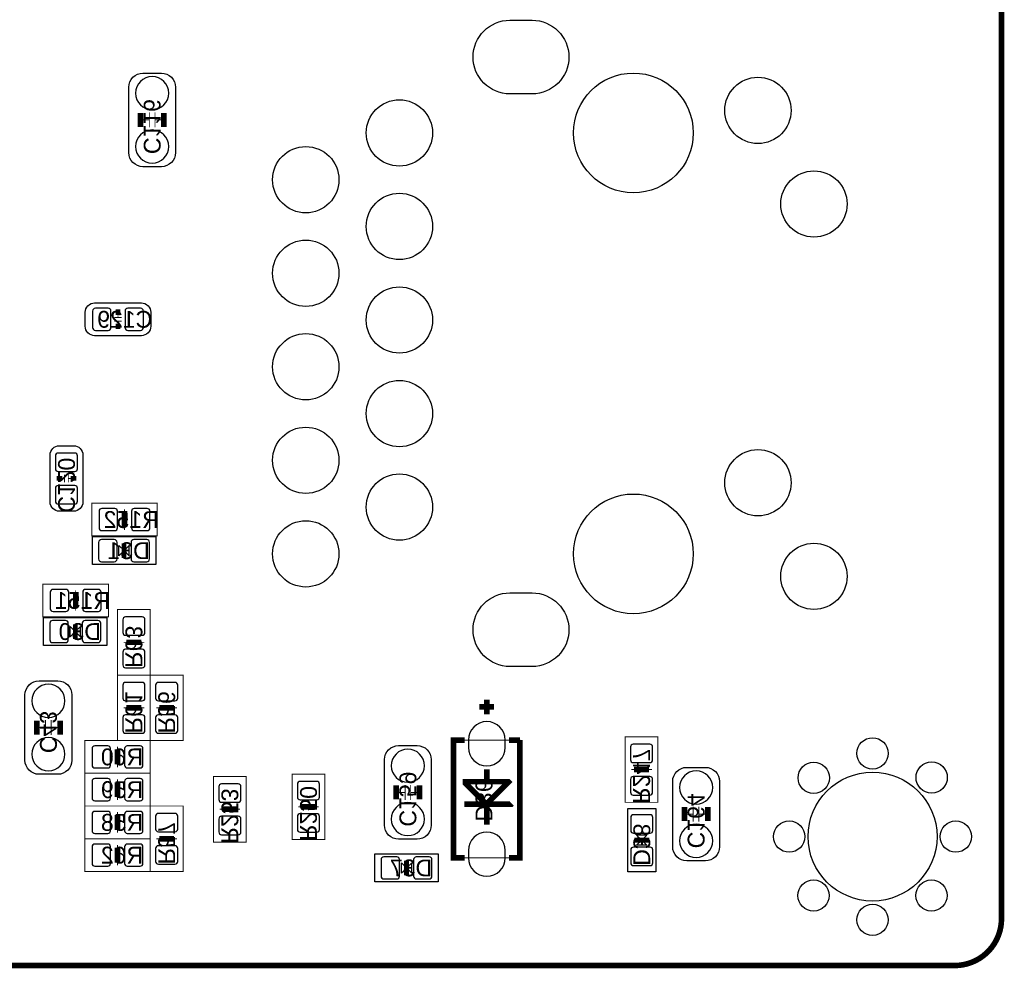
# Model space of a CAD drawing. Extents: x -4 to 120, y 0 to 74.
# Tile 8 of 10: x 93 to 120, y 0 to 26. Entities that reach past the tile are written whole.
import ezdxf

# ---------------------------------------------------------------- set-up
doc = ezdxf.new("R2010")
doc.units = 0
for name, color, linetype in [('BG_OUTLINE', 23, 'CONTINUOUS'), ('PG_ASSEMBLY_BOTTOM', 231, 'CONTINUOUS'), ('PG_SILKSCREEN_BOTTOM', 23, 'CONTINUOUS'), ('PIN_BOTTOM', 132, 'CONTINUOUS'), ('RD_ASSEMBLY_BOTTOM', 254, 'CONTINUOUS')]:
    doc.layers.add(name, color=color, linetype=linetype)

msp = doc.modelspace()

# ---------------------------------------------------------------- linework, layer by layer
at = {"layer": 'BG_OUTLINE', "const_width": 0.1524}
msp.add_lwpolyline([(0, 1.4732), (0, 68.72986, -0.414214), (1.27, 69.99986), (118.72976, 69.99986, -0.414214), (119.99976, 68.72986), (119.99976, 1.27, -0.414214), (118.72976, 0), (1.27, 0, -0.414214), (0, 1.27), (0, 1.4732)], format="xyb", dxfattribs=at)
at = {"layer": 'PG_ASSEMBLY_BOTTOM'}
for points in [[(97.2058, 21.6916), (96.6978, 21.6916, -0.414214), (96.3168, 22.0726), (96.3168, 23.8506, -0.414214), (96.6978, 24.2316), (97.2058, 24.2316, -0.414214), (97.5868, 23.8506), (97.5868, 22.0726, -0.414214), (97.2058, 21.6916)], [(96.9137, 17.737582), (96.9137, 17.356582, -0.414214), (96.6597, 17.102582), (95.3897, 17.102582, -0.414214), (95.1357, 17.356582), (95.1357, 17.737582, -0.414214), (95.3897, 17.991582), (96.6597, 17.991582, -0.414214), (96.9137, 17.737582)], [(94.436184, 14.11351), (94.817184, 14.11351, -0.414214), (95.071184, 13.85951), (95.071184, 12.58951, -0.414214), (94.817184, 12.33551), (94.436184, 12.33551, -0.414214), (94.182184, 12.58951), (94.182184, 13.85951, -0.414214), (94.436184, 14.11351)], [(93.881956, 7.73176), (94.389956, 7.73176, -0.414214), (94.770956, 7.35076), (94.770956, 5.57276, -0.414214), (94.389956, 5.19176), (93.881956, 5.19176, -0.414214), (93.500956, 5.57276), (93.500956, 7.35076, -0.414214), (93.881956, 7.73176)], [(104.144572, 3.430778), (103.636572, 3.430778, -0.414214), (103.255572, 3.811778), (103.255572, 5.589778, -0.414214), (103.636572, 5.970778), (104.144572, 5.970778, -0.414214), (104.525572, 5.589778), (104.525572, 3.811778, -0.414214), (104.144572, 3.430778)], [(111.966248, 2.840482), (111.458248, 2.840482, -0.414214), (111.077248, 3.221482), (111.077248, 4.999482, -0.414214), (111.458248, 5.380482), (111.966248, 5.380482, -0.414214), (112.347248, 4.999482), (112.347248, 3.221482, -0.414214), (111.966248, 2.840482)]]:
    msp.add_lwpolyline(points, format="xyb", dxfattribs=at)
for points, const_width in [([(96.8756, 22.7584), (96.8756, 23.1648)], 0.0254), ([(97.028, 22.7584), (97.028, 23.1648)], 0.0254), ([(96.8756, 22.9616), (96.5962, 22.9616)], 0.0254), ([(97.028, 22.9616), (97.3074, 22.9616)], 0.0254), ([(96.0247, 17.724882), (96.0247, 17.597882)], 0.0254), ([(96.1263, 17.597882), (95.9231, 17.597882)], 0.0254), ([(96.1263, 17.496282), (95.9231, 17.496282)], 0.0254), ([(96.0247, 17.496282), (96.0247, 17.369282)], 0.0254), ([(94.448884, 13.22451), (94.575884, 13.22451)], 0.0254), ([(94.575884, 13.32611), (94.575884, 13.12291)], 0.0254), ([(94.677484, 13.32611), (94.677484, 13.12291)], 0.0254), ([(94.677484, 13.22451), (94.804484, 13.22451)], 0.0254), ([(97.089722, 12.55395), (97.089722, 11.66495), (95.311722, 11.66495), (95.311722, 12.55395), (97.089722, 12.55395)], 0.0254), ([(96.200722, 12.38885), (96.200722, 12.26185)], 0.0254), ([(96.251522, 12.26185), (96.251522, 11.95705), (96.149922, 11.95705), (96.149922, 12.26185), (96.251522, 12.26185)], 0.0254), ([(96.200722, 11.83005), (96.200722, 11.95705)], 0.0254), ([(95.765366, 10.35685), (95.765366, 9.46785), (93.987366, 9.46785), (93.987366, 10.35685), (95.765366, 10.35685)], 0.0254), ([(94.876366, 10.19175), (94.876366, 10.06475)], 0.0254), ([(94.927166, 10.06475), (94.927166, 9.75995), (94.825566, 9.75995), (94.825566, 10.06475), (94.927166, 10.06475)], 0.0254), ([(94.876366, 9.63295), (94.876366, 9.75995)], 0.0254), ([(96.901, 7.8867), (96.012, 7.8867), (96.012, 9.6647), (96.901, 9.6647), (96.901, 7.8867)], 0.0254), ([(96.6089, 8.7249), (96.3041, 8.7249), (96.3041, 8.8265), (96.6089, 8.8265), (96.6089, 8.7249)], 0.0254), ([(96.1771, 8.7757), (96.3041, 8.7757)], 0.0254), ([(96.7359, 8.7757), (96.6089, 8.7757)], 0.0254), ([(96.901, 6.1087), (96.012, 6.1087), (96.012, 7.8867), (96.901, 7.8867), (96.901, 6.1087)], 0.0254), ([(97.79, 6.1087), (96.901, 6.1087), (96.901, 7.8867), (97.79, 7.8867), (97.79, 6.1087)], 0.0254), ([(106.032046, 7.222744), (106.032046, 6.822694)], 0.1524), ([(96.1771, 6.9977), (96.3041, 6.9977)], 0.0254), ([(96.6089, 6.9469), (96.3041, 6.9469), (96.3041, 7.0485), (96.6089, 7.0485), (96.6089, 6.9469)], 0.0254), ([(96.7359, 6.9977), (96.6089, 6.9977)], 0.0254), ([(97.0661, 6.9977), (97.1931, 6.9977)], 0.0254), ([(97.4979, 6.9469), (97.1931, 6.9469), (97.1931, 7.0485), (97.4979, 7.0485), (97.4979, 6.9469)], 0.0254), ([(97.6249, 6.9977), (97.4979, 6.9977)], 0.0254), ([(106.231944, 7.022846), (105.832148, 7.022846)], 0.1524), ([(94.059756, 6.46176), (93.780356, 6.46176)], 0.0254), ([(94.059756, 6.66496), (94.059756, 6.25856)], 0.0254), ([(94.212156, 6.66496), (94.212156, 6.25856)], 0.0254), ([(94.212156, 6.46176), (94.491556, 6.46176)], 0.0254), ([(109.788198, 6.208522), (110.677198, 6.208522), (110.677198, 4.430522), (109.788198, 4.430522), (109.788198, 6.208522)], 0.0254), ([(96.901, 6.1087), (96.901, 5.2197), (95.123, 5.2197), (95.123, 6.1087), (96.901, 6.1087)], 0.0254), ([(96.012, 5.9436), (96.012, 5.8166)], 0.0254), ([(105.132124, 6.12267), (106.931968, 6.12267), (106.931968, 2.922778), (105.132124, 2.922778), (105.132124, 6.12267)], 0.0254), ([(96.0628, 5.8166), (96.0628, 5.5118), (95.9612, 5.5118), (95.9612, 5.8166), (96.0628, 5.8166)], 0.0254), ([(96.012, 5.3848), (96.012, 5.5118)], 0.0254), ([(110.080298, 5.370322), (110.385098, 5.370322), (110.385098, 5.268722), (110.080298, 5.268722), (110.080298, 5.370322)], 0.0254), ([(96.901, 5.2197), (96.901, 4.3307), (95.123, 4.3307), (95.123, 5.2197), (96.901, 5.2197)], 0.0254), ([(99.5045, 3.3528), (98.6155, 3.3528), (98.6155, 5.1308), (99.5045, 5.1308), (99.5045, 3.3528)], 0.0254), ([(101.6381, 3.420872), (100.7491, 3.420872), (100.7491, 5.198872), (101.6381, 5.198872), (101.6381, 3.420872)], 0.0254), ([(109.953298, 5.319522), (110.080298, 5.319522)], 0.0254), ([(110.512098, 5.319522), (110.385098, 5.319522)], 0.0254), ([(96.0628, 4.9276), (96.0628, 4.6228), (95.9612, 4.6228), (95.9612, 4.9276), (96.0628, 4.9276)], 0.0254), ([(96.012, 5.0546), (96.012, 4.9276)], 0.0254), ([(103.814372, 4.497578), (103.814372, 4.903978)], 0.0254), ([(103.966772, 4.497578), (103.966772, 4.903978)], 0.0254), ([(96.012, 4.4958), (96.012, 4.6228)], 0.0254), ([(103.814372, 4.700778), (103.534972, 4.700778)], 0.0254), ([(103.966772, 4.700778), (104.246172, 4.700778)], 0.0254), ([(96.901, 4.3307), (96.901, 3.4417), (95.123, 3.4417), (95.123, 4.3307), (96.901, 4.3307)], 0.0254), ([(96.901, 4.3307), (97.79, 4.3307), (97.79, 2.5527), (96.901, 2.5527), (96.901, 4.3307)], 0.0254), ([(99.2124, 4.191), (98.9076, 4.191), (98.9076, 4.2926), (99.2124, 4.2926), (99.2124, 4.191)], 0.0254), ([(100.9142, 4.309872), (101.0412, 4.309872)], 0.0254), ([(101.346, 4.259072), (101.0412, 4.259072), (101.0412, 4.360672), (101.346, 4.360672), (101.346, 4.259072)], 0.0254), ([(101.473, 4.309872), (101.346, 4.309872)], 0.0254), ([(111.636048, 3.907282), (111.636048, 4.313682)], 0.0254), ([(111.788448, 3.907282), (111.788448, 4.313682)], 0.0254), ([(96.0628, 4.0386), (96.0628, 3.7338), (95.9612, 3.7338), (95.9612, 4.0386), (96.0628, 4.0386)], 0.0254), ([(96.012, 4.1656), (96.012, 4.0386)], 0.0254), ([(98.7806, 4.2418), (98.9076, 4.2418)], 0.0254), ([(99.3394, 4.2418), (99.2124, 4.2418)], 0.0254), ([(111.636048, 4.110482), (111.356648, 4.110482)], 0.0254), ([(111.788448, 4.110482), (112.067848, 4.110482)], 0.0254), ([(96.012, 3.6068), (96.012, 3.7338)], 0.0254), ([(97.1931, 3.4925), (97.4979, 3.4925), (97.4979, 3.3909), (97.1931, 3.3909), (97.1931, 3.4925)], 0.0254), ([(95.123, 2.5527), (95.123, 3.4417), (96.901, 3.4417), (96.901, 2.5527), (95.123, 2.5527)], 0.0254), ([(96.012, 3.2766), (96.012, 3.1496)], 0.0254), ([(97.0661, 3.4417), (97.1931, 3.4417)], 0.0254), ([(97.6249, 3.4417), (97.4979, 3.4417)], 0.0254), ([(95.9612, 2.8448), (95.9612, 3.1496), (96.0628, 3.1496), (96.0628, 2.8448), (95.9612, 2.8448)], 0.0254), ([(96.012, 2.7178), (96.012, 2.8448)], 0.0254)]:
    msp.add_lwpolyline(points, dxfattribs=dict(at, const_width=const_width))
for points in [[(95.329756, 11.644884), (97.049844, 11.644884), (97.049844, 10.884916), (95.329756, 10.884916)], [(94.0054, 9.447784), (95.725488, 9.447784), (95.725488, 8.687816), (94.0054, 8.687816)], [(109.859064, 2.543556), (109.859064, 4.263644), (110.619032, 4.263644), (110.619032, 2.543556)], [(102.994206, 3.029712), (104.714294, 3.029712), (104.714294, 2.269744), (102.994206, 2.269744)]]:
    msp.add_lwpolyline(points, close=True, dxfattribs=at)
at = {"layer": 'PG_SILKSCREEN_BOTTOM'}
for points, const_width in [([(96.6343, 22.7711), (96.6343, 23.1521)], 0.1524), ([(97.2693, 22.7711), (97.2693, 23.1521)], 0.1524), ([(95.9612, 17.737582), (96.0882, 17.737582)], 0.1524), ([(96.0882, 17.356582), (95.9612, 17.356582)], 0.1524), ([(94.436184, 13.16101), (94.436184, 13.28801)], 0.1524), ([(94.817184, 13.28801), (94.817184, 13.16101)], 0.1524), ([(96.200722, 11.90625), (96.200722, 12.31265)], 0.1524), ([(96.1898, 11.065002), (96.1898, 11.464798)], 0.130048), ([(94.876366, 9.70915), (94.876366, 10.11555)], 0.1524), ([(94.865444, 8.867902), (94.865444, 9.267698)], 0.130048), ([(96.2533, 8.7757), (96.6597, 8.7757)], 0.1524), ([(106.032046, 7.222744), (106.032046, 6.822694)], 0.1524), ([(96.2533, 6.9977), (96.6597, 6.9977)], 0.1524), ([(97.1423, 6.9977), (97.5487, 6.9977)], 0.1524), ([(105.832148, 7.022846), (106.231944, 7.022846)], 0.1524), ([(93.818456, 6.65226), (93.818456, 6.27126)], 0.1524), ([(94.453456, 6.65226), (94.453456, 6.27126)], 0.1524), ([(105.432098, 6.12267), (105.132124, 6.12267), (105.132124, 2.922778), (105.432098, 2.922778)], 0.1524), ([(106.931968, 6.12267), (106.631994, 6.12267)], 0.1524), ([(106.631994, 2.922778), (106.931968, 2.922778), (106.931968, 6.12267)], 0.1524), ([(96.012, 5.461), (96.012, 5.8674)], 0.1524), ([(106.032046, 5.322824), (106.032046, 5.052822)], 0.1524), ([(110.435898, 5.319522), (110.029498, 5.319522)], 0.1524), ([(96.012, 4.572), (96.012, 4.9784)], 0.1524), ([(103.573072, 4.510278), (103.573072, 4.891278)], 0.1524), ([(104.208072, 4.510278), (104.208072, 4.891278)], 0.1524), ([(105.45191, 4.992624), (106.612182, 4.992624), (106.622088, 4.982718), (106.052112, 4.412742), (105.991914, 4.412742), (105.45191, 4.952746), (105.45191, 4.992624)], 0.1524), ([(98.8568, 4.2418), (99.2632, 4.2418)], 0.1524), ([(100.9904, 4.309872), (101.3968, 4.309872)], 0.1524), ([(105.421938, 4.38277), (106.702098, 4.38277), (106.712004, 4.392676)], 0.1524), ([(106.032046, 4.422648), (106.032046, 3.8227)], 0.1524), ([(111.394748, 3.919982), (111.394748, 4.300982)], 0.1524), ([(112.029748, 3.919982), (112.029748, 4.300982)], 0.1524), ([(96.012, 3.683), (96.012, 4.0894)], 0.1524), ([(97.5487, 3.4417), (97.1423, 3.4417)], 0.1524), ([(96.012, 3.2004), (96.012, 2.794)], 0.1524), ([(110.438946, 3.4036), (110.03915, 3.4036)], 0.130048), ([(103.85425, 2.44983), (103.85425, 2.849626)], 0.130048)]:
    msp.add_lwpolyline(points, dxfattribs=dict(at, const_width=const_width))
for points in [[(96.1898, 11.2649), (96.049846, 11.124946), (96.049846, 11.404854)], [(96.1898, 11.2649), (96.329754, 11.124946), (96.329754, 11.404854)], [(94.865444, 9.0678), (94.72549, 8.927846), (94.72549, 9.207754)], [(94.865444, 9.0678), (95.005398, 8.927846), (95.005398, 9.207754)], [(110.239048, 3.4036), (110.379002, 3.543554), (110.099094, 3.543554)], [(110.239048, 3.4036), (110.379002, 3.263646), (110.099094, 3.263646)], [(103.85425, 2.649728), (103.714296, 2.509774), (103.714296, 2.789682)], [(103.85425, 2.649728), (103.994204, 2.509774), (103.994204, 2.789682)]]:
    msp.add_lwpolyline(points, close=True, dxfattribs=at)
at = {"layer": 'PIN_BOTTOM'}
for points in [[(106.660696, 25.66797), (107.260644, 25.66797, -1), (107.260644, 23.667974), (106.660696, 23.667974, -1)], [(97.401761, 23.685754), (97.401761, 23.685754, 1), (96.501839, 23.685754), (96.501839, 23.685754, 1)], [(97.401761, 22.237446), (97.401761, 22.237446, 1), (96.501839, 22.237446), (96.501839, 22.237446, 1)], [(95.409766, 17.247108), (95.759778, 17.247108, 0.415686), (95.834708, 17.322038), (95.834708, 17.772126, 0.415686), (95.759778, 17.847056), (95.409766, 17.847056, 0.415686), (95.334836, 17.772126), (95.334836, 17.322038, 0.415686)], [(96.289622, 17.247108), (96.639634, 17.247108, 0.415686), (96.714564, 17.322038), (96.714564, 17.772126, 0.415686), (96.639634, 17.847056), (96.289622, 17.847056, 0.415686), (96.214692, 17.772126), (96.214692, 17.322038, 0.415686)], [(94.926658, 13.489432), (94.926658, 13.839444, 0.415686), (94.851728, 13.914374), (94.40164, 13.914374, 0.415686), (94.32671, 13.839444), (94.32671, 13.489432, 0.415686), (94.40164, 13.414502), (94.851728, 13.414502, 0.415686)], [(94.926658, 12.609576), (94.926658, 12.959588, 0.415686), (94.851728, 13.034518), (94.40164, 13.034518, 0.415686), (94.32671, 12.959588), (94.32671, 12.609576, 0.415686), (94.40164, 12.534646), (94.851728, 12.534646, 0.415686)], [(95.585788, 11.809476), (95.9358, 11.809476, 0.415686), (96.01073, 11.884406), (96.01073, 12.334494, 0.415686), (95.9358, 12.409424), (95.585788, 12.409424, 0.415686), (95.510858, 12.334494), (95.510858, 11.884406, 0.415686)], [(96.465644, 11.809476), (96.815656, 11.809476, 0.415686), (96.890586, 11.884406), (96.890586, 12.334494, 0.415686), (96.815656, 12.409424), (96.465644, 12.409424, 0.415686), (96.390714, 12.334494), (96.390714, 11.884406, 0.415686)], [(95.924878, 11.564874), (95.574866, 11.564874, 0.415686), (95.499936, 11.489944), (95.499936, 11.039856, 0.415686), (95.574866, 10.964926), (95.924878, 10.964926, 0.415686), (95.999808, 11.039856), (95.999808, 11.489944, 0.415686)], [(96.804734, 11.564874), (96.454722, 11.564874, 0.415686), (96.379792, 11.489944), (96.379792, 11.039856, 0.415686), (96.454722, 10.964926), (96.804734, 10.964926, 0.415686), (96.879664, 11.039856), (96.879664, 11.489944, 0.415686)], [(94.261432, 9.612376), (94.611444, 9.612376, 0.415686), (94.686374, 9.687306), (94.686374, 10.137394, 0.415686), (94.611444, 10.212324), (94.261432, 10.212324, 0.415686), (94.186502, 10.137394), (94.186502, 9.687306, 0.415686)], [(95.141288, 9.612376), (95.4913, 9.612376, 0.415686), (95.56623, 9.687306), (95.56623, 10.137394, 0.415686), (95.4913, 10.212324), (95.141288, 10.212324, 0.415686), (95.066358, 10.137394), (95.066358, 9.687306, 0.415686)], [(106.660696, 10.11809), (107.260644, 10.11809, -1), (107.260644, 8.118094), (106.660696, 8.118094, -1)], [(94.600522, 9.367774), (94.25051, 9.367774, 0.415686), (94.17558, 9.292844), (94.17558, 8.842756, 0.415686), (94.25051, 8.767826), (94.600522, 8.767826, 0.415686), (94.675452, 8.842756), (94.675452, 9.292844, 0.415686)], [(95.480378, 9.367774), (95.130366, 9.367774, 0.415686), (95.055436, 9.292844), (95.055436, 8.842756, 0.415686), (95.130366, 8.767826), (95.480378, 8.767826, 0.415686), (95.555308, 8.842756), (95.555308, 9.292844, 0.415686)], [(96.156526, 9.390634), (96.156526, 9.040622, 0.415686), (96.231456, 8.965692), (96.681544, 8.965692, 0.415686), (96.756474, 9.040622), (96.756474, 9.390634, 0.415686), (96.681544, 9.465564), (96.231456, 9.465564, 0.415686)], [(96.156526, 8.510778), (96.156526, 8.160766, 0.415686), (96.231456, 8.085836), (96.681544, 8.085836, 0.415686), (96.756474, 8.160766), (96.756474, 8.510778, 0.415686), (96.681544, 8.585708), (96.231456, 8.585708, 0.415686)], [(93.685995, 7.185914), (93.685995, 7.185914, 1), (94.585917, 7.185914), (94.585917, 7.185914, 1)], [(96.156526, 7.612634), (96.156526, 7.262622, 0.415686), (96.231456, 7.187692), (96.681544, 7.187692, 0.415686), (96.756474, 7.262622), (96.756474, 7.612634, 0.415686), (96.681544, 7.687564), (96.231456, 7.687564, 0.415686)], [(97.045526, 7.612634), (97.045526, 7.262622, 0.415686), (97.120456, 7.187692), (97.570544, 7.187692, 0.415686), (97.645474, 7.262622), (97.645474, 7.612634, 0.415686), (97.570544, 7.687564), (97.120456, 7.687564, 0.415686)], [(96.156526, 6.732778), (96.156526, 6.382766, 0.415686), (96.231456, 6.307836), (96.681544, 6.307836, 0.415686), (96.756474, 6.382766), (96.756474, 6.732778, 0.415686), (96.681544, 6.807708), (96.231456, 6.807708, 0.415686)], [(97.045526, 6.732778), (97.045526, 6.382766, 0.415686), (97.120456, 6.307836), (97.570544, 6.307836, 0.415686), (97.645474, 6.382766), (97.645474, 6.732778, 0.415686), (97.570544, 6.807708), (97.120456, 6.807708, 0.415686)], [(105.532047, 6.122797), (105.532047, 5.922899, 1), (106.532045, 5.922899), (106.532045, 6.122797, 1)], [(93.685995, 5.737606), (93.685995, 5.737606, 1), (94.585917, 5.737606), (94.585917, 5.737606, 1)], [(95.397066, 5.364226), (95.747078, 5.364226, 0.415686), (95.822008, 5.439156), (95.822008, 5.889244, 0.415686), (95.747078, 5.964174), (95.397066, 5.964174, 0.415686), (95.322136, 5.889244), (95.322136, 5.439156, 0.415686)], [(96.276922, 5.364226), (96.626934, 5.364226, 0.415686), (96.701864, 5.439156), (96.701864, 5.889244, 0.415686), (96.626934, 5.964174), (96.276922, 5.964174, 0.415686), (96.201992, 5.889244), (96.201992, 5.439156, 0.415686)], [(110.532672, 5.584444), (110.532672, 5.934456, 0.415686), (110.457742, 6.009386), (110.007654, 6.009386, 0.415686), (109.932724, 5.934456), (109.932724, 5.584444, 0.415686), (110.007654, 5.509514), (110.457742, 5.509514, 0.415686)], [(104.340533, 5.424932), (104.340533, 5.424932, 1), (103.440611, 5.424932), (103.440611, 5.424932, 1)], [(110.532672, 4.704588), (110.532672, 5.0546, 0.415686), (110.457742, 5.12953), (110.007654, 5.12953, 0.415686), (109.932724, 5.0546), (109.932724, 4.704588, 0.415686), (110.007654, 4.629658), (110.457742, 4.629658, 0.415686)], [(112.162209, 4.834636), (112.162209, 4.834636, 1), (111.262287, 4.834636), (111.262287, 4.834636, 1)], [(95.397066, 4.475226), (95.747078, 4.475226, 0.415686), (95.822008, 4.550156), (95.822008, 5.000244, 0.415686), (95.747078, 5.075174), (95.397066, 5.075174, 0.415686), (95.322136, 5.000244), (95.322136, 4.550156, 0.415686)], [(96.276922, 4.475226), (96.626934, 4.475226, 0.415686), (96.701864, 4.550156), (96.701864, 5.000244, 0.415686), (96.626934, 5.075174), (96.276922, 5.075174, 0.415686), (96.201992, 5.000244), (96.201992, 4.550156, 0.415686)], [(98.760026, 4.856734), (98.760026, 4.506722, 0.415686), (98.834956, 4.431792), (99.285044, 4.431792, 0.415686), (99.359974, 4.506722), (99.359974, 4.856734, 0.415686), (99.285044, 4.931664), (98.834956, 4.931664, 0.415686)], [(100.893626, 4.924806), (100.893626, 4.574794, 0.415686), (100.968556, 4.499864), (101.418644, 4.499864, 0.415686), (101.493574, 4.574794), (101.493574, 4.924806, 0.415686), (101.418644, 4.999736), (100.968556, 4.999736, 0.415686)], [(104.340533, 3.976624), (104.340533, 3.976624, 1), (103.440611, 3.976624), (103.440611, 3.976624, 1)], [(95.397066, 3.586226), (95.747078, 3.586226, 0.415686), (95.822008, 3.661156), (95.822008, 4.111244, 0.415686), (95.747078, 4.186174), (95.397066, 4.186174, 0.415686), (95.322136, 4.111244), (95.322136, 3.661156, 0.415686)], [(96.276922, 3.586226), (96.626934, 3.586226, 0.415686), (96.701864, 3.661156), (96.701864, 4.111244, 0.415686), (96.626934, 4.186174), (96.276922, 4.186174, 0.415686), (96.201992, 4.111244), (96.201992, 3.661156, 0.415686)], [(97.645474, 3.706622), (97.645474, 4.056634, 0.415686), (97.570544, 4.131564), (97.120456, 4.131564, 0.415686), (97.045526, 4.056634), (97.045526, 3.706622, 0.415686), (97.120456, 3.631692), (97.570544, 3.631692, 0.415686)], [(98.760026, 3.976878), (98.760026, 3.626866, 0.415686), (98.834956, 3.551936), (99.285044, 3.551936, 0.415686), (99.359974, 3.626866), (99.359974, 3.976878, 0.415686), (99.285044, 4.051808), (98.834956, 4.051808, 0.415686)], [(100.893626, 4.04495), (100.893626, 3.694938, 0.415686), (100.968556, 3.620008), (101.418644, 3.620008, 0.415686), (101.493574, 3.694938), (101.493574, 4.04495, 0.415686), (101.418644, 4.11988), (100.968556, 4.11988, 0.415686)], [(109.939074, 4.018534), (109.939074, 3.668522, 0.415686), (110.014004, 3.593592), (110.464092, 3.593592, 0.415686), (110.539022, 3.668522), (110.539022, 4.018534, 0.415686), (110.464092, 4.093464), (110.014004, 4.093464, 0.415686)], [(112.162209, 3.386328), (112.162209, 3.386328, 1), (111.262287, 3.386328), (111.262287, 3.386328, 1)], [(105.532047, 3.122549), (105.532047, 2.922651, 1), (106.532045, 2.922651), (106.532045, 3.122549, 1)], [(95.747078, 3.297174), (95.397066, 3.297174, 0.415686), (95.322136, 3.222244), (95.322136, 2.772156, 0.415686), (95.397066, 2.697226), (95.747078, 2.697226, 0.415686), (95.822008, 2.772156), (95.822008, 3.222244, 0.415686)], [(96.626934, 3.297174), (96.276922, 3.297174, 0.415686), (96.201992, 3.222244), (96.201992, 2.772156, 0.415686), (96.276922, 2.697226), (96.626934, 2.697226, 0.415686), (96.701864, 2.772156), (96.701864, 3.222244, 0.415686)], [(97.645474, 2.826766), (97.645474, 3.176778, 0.415686), (97.570544, 3.251708), (97.120456, 3.251708, 0.415686), (97.045526, 3.176778), (97.045526, 2.826766, 0.415686), (97.120456, 2.751836), (97.570544, 2.751836, 0.415686)], [(109.939074, 3.138678), (109.939074, 2.788666, 0.415686), (110.014004, 2.713736), (110.464092, 2.713736, 0.415686), (110.539022, 2.788666), (110.539022, 3.138678, 0.415686), (110.464092, 3.213608), (110.014004, 3.213608, 0.415686)], [(103.589328, 2.949702), (103.239316, 2.949702, 0.415686), (103.164386, 2.874772), (103.164386, 2.424684, 0.415686), (103.239316, 2.349754), (103.589328, 2.349754, 0.415686), (103.664258, 2.424684), (103.664258, 2.874772, 0.415686)], [(104.469184, 2.949702), (104.119172, 2.949702, 0.415686), (104.044242, 2.874772), (104.044242, 2.424684, 0.415686), (104.119172, 2.349754), (104.469184, 2.349754, 0.415686), (104.544114, 2.424684), (104.544114, 2.874772, 0.415686)]]:
    msp.add_lwpolyline(points, format="xyb", close=True, dxfattribs=at)
for centre, radius in [((110.010702, 22.608032), 1.624965), ((113.39068, 23.21814), 0.900049), ((103.660702, 22.608032), 0.900049), ((101.120702, 21.338032), 0.900049), ((114.910616, 20.67814), 0.900049), ((103.660702, 20.068032), 0.900049), ((101.120702, 18.798032), 0.900049), ((103.660702, 17.528032), 0.900049), ((101.120702, 16.258032), 0.900049), ((103.660702, 14.988032), 0.900049), ((101.120702, 13.718032), 0.900049), ((113.39068, 13.107924), 0.900049), ((103.660702, 12.448032), 0.900049), ((110.010702, 11.178032), 1.624965), ((101.120702, 11.178032), 0.900049), ((114.910616, 10.567924), 0.900049), ((116.49964, 5.76072), 0.424942), ((114.90452, 5.09524), 0.424942), ((118.10492, 5.1054), 0.424942), ((116.49964, 3.50012), 1.75006), ((114.23904, 3.50012), 0.424942), ((118.76024, 3.50012), 0.424942), ((114.89944, 1.89992), 0.424942), ((118.09984, 1.89992), 0.424942), ((116.49964, 1.23952), 0.424942)]:
    msp.add_circle(centre, radius, dxfattribs=at)

# ---------------------------------------------------------------- texts
at = {"layer": 'RD_ASSEMBLY_BOTTOM', "text_generation_flag": 2, "width": 1.022222}
for s, p in [('C116', (96.7232, 22.03196)), ('C120', (94.398084, 12.29487)), ('R63', (96.2279, 8.07974)), ('R61', (96.2279, 6.30174)), ('R56', (97.1169, 6.30174)), ('C43', (93.907356, 5.7658)), ('R247', (110.004098, 4.389882)), ('C159', (103.661972, 3.771138)), ('R250', (100.965, 3.380232)), ('D36', (105.7275, 3.908044)), ('R253', (98.8314, 3.31216)), ('C164', (111.483648, 3.180842)), ('R57', (97.1169, 2.74574)), ('D38', (110.010448, 2.70764))]:
    msp.add_text(s, height=0.4572, rotation=270, dxfattribs=at).set_placement(p)
for s, p in [('C129', (96.95434, 17.318482)), ('R152', (97.130362, 11.88085)), ('D31', (96.88576, 11.0363)), ('R151', (95.806006, 9.68375)), ('D30', (95.561404, 8.8392)), ('R60', (96.70796, 5.4356)), ('R59', (96.70796, 4.5466)), ('R58', (96.70796, 3.6576)), ('R62', (96.70796, 2.7686)), ('D37', (104.55021, 2.421128))]:
    msp.add_text(s, height=0.4572, dxfattribs=at).set_placement(p)

doc.saveas('drawing.dxf')
